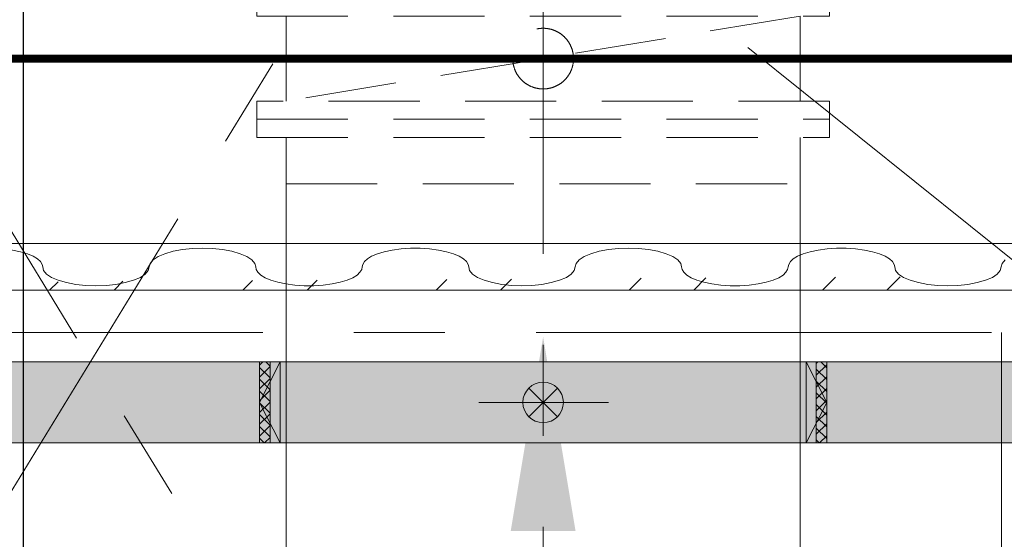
# Model space of a CAD drawing. Header units: inches. Extents: x 0 to 1545919, y 0 to 23143738.
# Tile 65 of 197: x 114689 to 119554, y 136515 to 139085. Entities that reach past the tile are written whole.
import ezdxf

# ---------------------------------------------------------------- set-up
doc = ezdxf.new("R2010")
doc.units = ezdxf.units.IN
doc.header["$LTSCALE"] = 1800
doc.header["$MEASUREMENT"] = 0
doc.linetypes.add('CENTER', pattern=[2, 1.25, -0.25, 0.25, -0.25])
doc.linetypes.add('HIDDEN', pattern=[0.375, 0.25, -0.125])
doc.layers.get('0').update_dxf_attribs({"color": 253, "lineweight": 5})
doc.layers.get('Defpoints').update_dxf_attribs({"lineweight": 18})
for name, color, linetype, lineweight in [('CEN', 8, 'CENTER', 18), ('CONCRETE', 145, 'Continuous', 18), ('CWPIPE', 200, 'CENTER', 18), ('DIM', 4, 'Continuous', 18), ('EQUIP', 8, 'HIDDEN', 9), ('HATCH-1', 252, 'Continuous', 9), ('STEEL', 231, 'Continuous', 18), ('WALL', 6, 'Continuous', 18)]:
    doc.layers.add(name, color=color, linetype=linetype, lineweight=lineweight)
doc.styles.add('ROMANS', font='romans.shx')
doc.dimstyles.new('MAIN', dxfattribs={"dimtxt": 350, "dimasz": 250, "dimexe": 20, "dimexo": 20, "dimgap": 100, "dimtad": 1, "dimdec": 0, "dimzin": 0, "dimdsep": 46, "dimtxsty": 'ROMANS', "dimcen": 0.09, "dimclrd": 256, "dimclre": 9, "dimclrt": 256, "dimadec": 0, "dimazin": 0, "dimtfac": 1, "dimtdec": 0, "dimtofl": 0, "dimtmove": 0, "dimatfit": 3, "dimfxl": 0.18, "dimtolj": 1, "dimtzin": 0, "dimarcsym": 0})
pattern_1 = [(45, (-808582.334, 329149.943), (-29.1681547, 29.1681547), []), (135, (-808582.334, 329149.943), (-29.1681547, -29.1681547), [])]

# ---------------------------------------------------------------- blocks, each defined once
blk = doc.blocks.new('*D955')
at = {"layer": 'Defpoints', "color": 0, "transparency": 16777216}
for p in [(119191.8, 145572), (114145.9, 130037), (114706.6, 130037)]:
    blk.add_point(p, dxfattribs=at)
at = {"layer": 'DIM', "color": 9, "lineweight": -2, "transparency": 16777216}
for p, q in [((119171.8, 145572), (114686.6, 145572)), ((114165.9, 130037), (114726.6, 130037))]:
    blk.add_line(p, q, dxfattribs=at)
at = {"layer": 'DIM', "lineweight": -2, "transparency": 16777216}
blk.add_line((114706.6, 145322), (114706.6, 130287), dxfattribs=at)
at = {"layer": 'DIM', "transparency": 16777216}
for points in [[(114664.9, 145322), (114748.3, 145322), (114706.6, 145572)], [(114664.9, 130287), (114748.3, 130287), (114706.6, 130037)]]:
    blk.add_solid(points, dxfattribs=at)
at = {"layer": 'DIM', "transparency": 16777216, "insert": (114431.6, 137804.5), "char_height": 350, "attachment_point": 5, "rotation": 90, "style": 'ROMANS'}
blk.add_mtext('\\A1;15535', dxfattribs=at)
blk = doc.blocks.new('BFV-2500NB')
for p, q in [((-1270, 620), (1270, 620)), ((-1270, 390), (-1270, 620)), ((1270, 390), (1270, 620)), ((1270, 210), (-1270, -210)), ((-1270, -210), (-1270, 210)), ((0, -210), (0, 210)), ((1270, -210), (1270, 210)), ((-1270, -620), (-1270, -390)), ((1270, -620), (1270, -390)), ((-1270, -620), (1270, -620))]:
    blk.add_line(p, q)
for points in [[(-1415, 300), (1415, 300), (1415, 390), (-1415, 390)], [(-1415, 210), (1415, 210), (1415, 300), (-1415, 300)], [(-1415, -300), (1415, -300), (1415, -210), (-1415, -210)]]:
    blk.add_lwpolyline(points, close=True)
blk.add_lwpolyline([(-1415, -300), (-1415, -390), (1415, -390), (1415, -300)])
blk.add_circle((0, 0), 150)
blk = doc.blocks.new('CW-PIT')
at = {"layer": 'HATCH-1'}
h = blk.add_hatch(dxfattribs=at)
h.set_pattern_fill('AR-CONC', color=256, scale=100, style=0)
h.paths.add_polyline_path([(9200, -7800), (8800, -7800), (8800, -15745), (-5900, -15745), (-5900, -11665), (-7550, -11665), (-7550, -6575), (-10125, -4000), (-14150, -4000), (-14150, -4400), (-10290.7, -4400), (-7950, -6740.7), (-7950, -12065), (-6300, -12065), (-6300, -16145), (9200, -16145)])
at = {"layer": 'CONCRETE'}
blk.add_lwpolyline([(-7550, -6575), (-7550, -11665), (-5900, -11665), (-5900, -15745), (8800, -15745), (8800, -7800), (9200, -7800), (9200, -16145), (-6300, -16145), (-6300, -12065), (-7950, -12065), (-7950, -6740.7), (-10290.7, -4400), (-14150, -4400), (-14150, -4000), (-10125, -4000), (-7550, -6575)], dxfattribs=at)
blk = doc.blocks.new('A$C63BC441C ARCH R0')
at = {"layer": 'EQUIP', "linetype": 'HIDDEN'}
h = blk.add_hatch(dxfattribs=at)
h.set_pattern_fill('ACET-2D-ANSI37', color=256, scale=330, angle=360, style=0)
h.set_pattern_definition(pattern_1)
h.paths.add_polyline_path([(-150, 1349.5), (-150, 1401), (-550, 1401), (-550, 1349.5)])
h = blk.add_hatch(dxfattribs=at)
h.set_pattern_fill('ACET-2D-ANSI37', color=256, scale=330, angle=360, style=0)
h.set_pattern_definition(pattern_1)
h.paths.add_polyline_path([(-550, -1349.5), (-550, -1401), (-150, -1401), (-150, -1349.5)])
for p, q in [((-550, -1401), (-550, 1401)), ((-550, 1401), (-200.1, 1401)), ((-350, 1401), (-550, 1300)), ((-500.1, 1401), (-150, 1401)), ((-350, 1401), (-150, 1300)), ((-150, -1401), (-150, 1401)), ((-550, 1349.5), (-150, 1349.5)), ((-550, 1349.5), (-200.1, 1349.5)), ((-550, 1300), (-150, 1300)), ((-550, 1300), (-200, 1300)), ((-550, -1300), (-150, -1300)), ((-550, -1300), (-150, -1300)), ((-350, -1401), (-550, -1300)), ((-350, -1401), (-150, -1300)), ((-550, -1349.5), (-150, -1349.5)), ((-550, -1349.5), (-150, -1349.5)), ((-550, -1401), (-150, -1401)), ((-500.2, -1401), (-170.7, -1401))]:
    blk.add_line(p, q, dxfattribs=at)

msp = doc.modelspace()

# ---------------------------------------------------------------- hatches: boundary and pattern name
h = msp.add_hatch()
h.set_pattern_fill('ANSI32', color=256, scale=1800, style=0)
edge = h.paths.add_edge_path()
edge.add_line((78593.193, 137747.047), (108740.003, 137747.047))
edge.add_line((78620.003, 137977.047), (108740.003, 137977.047))
edge.add_line((107651.5, 137747.047), (124240.003, 137747.047))
h = msp.add_hatch()
h.set_pattern_fill('ANSI32', color=256, scale=1800, style=0)
edge = h.paths.add_edge_path()
edge.add_line((107651.5, 137747.047), (147370.003, 137747.047))
edge.add_line((124240.003, 137977.047), (147370.003, 137977.047))

# ---------------------------------------------------------------- linework, layer by layer
at = {"layer": 'CEN'}
for p, q in [((110040.003, 145572.047), (119540.003, 130037.047)), ((120040.003, 137537.047), (110040.003, 145572.047)), ((110540.003, 130037.047), (120040.003, 145572.047)), ((117275.003, 143777.047), (117275.003, 130261.783)), ((110040.003, 137537.047), (120040.003, 137537.047)), ((119540.003, 137537.047), (119540.003, 130037.047))]:
    msp.add_line(p, q, dxfattribs=at)
at = {"layer": 'CWPIPE'}
for p, q in [((116005.003, 138272.047), (116005.003, 136105.657)), ((118545.003, 138272.047), (118545.003, 136105.657))]:
    msp.add_line(p, q, dxfattribs=at)
at = {"layer": 'CWPIPE', "linetype": 'HIDDEN'}
msp.add_solid([(117435.003, 136556.763), (117275.003, 137516.763), (117115.003, 136556.763)], dxfattribs=at)
at = {"layer": 'DIM', "color": 1}
for p, q in [((117204.292, 137262.758), (117345.713, 137121.336)), ((117204.292, 137121.336), (117345.713, 137262.758))]:
    msp.add_line(p, q, dxfattribs=at)
at = {"layer": 'DIM'}
msp.add_line((117597.696, 137192.047), (116957.145, 137192.047), dxfattribs=at)
at = {"layer": 'DIM', "color": 1}
msp.add_circle((117275.003, 137192.047), 100, dxfattribs=at)
at = {"layer": 'STEEL', "const_width": 40}
msp.add_lwpolyline([(109790.003, 138892.047), (120290.003, 138892.047)], dxfattribs=at)
at = {"layer": 'STEEL', "flags": 128}
msp.add_lwpolyline([(109790.003, 137747.047), (120290.003, 137747.047), (120290.003, 137977.047), (109790.003, 137977.047)], close=True, dxfattribs=at)
for points in [[(114802.473, 137861.547), (114799.873, 137874.547), (114791.673, 137887.947), (114777.073, 137901.447), (114755.673, 137914.447), (114727.573, 137926.447), (114693.273, 137936.947), (114653.473, 137945.247), (114609.573, 137951.047), (114563.073, 137954.047), (114515.673, 137954.047), (114469.173, 137951.047), (114425.173, 137945.247), (114385.473, 137936.947), (114351.073, 137926.447), (114322.973, 137914.447), (114301.673, 137901.447), (114287.073, 137887.947), (114278.773, 137874.547), (114276.273, 137861.547)], [(115854.673, 137861.547), (115854.673, 137861.647), (115854.673, 137861.647), (115854.673, 137861.647), (115854.673, 137861.647), (115854.673, 137861.647), (115854.673, 137861.647), (115854.673, 137861.647), (115849.973, 137879.147), (115835.373, 137896.547), (115811.073, 137912.847), (115777.673, 137927.247), (115736.773, 137939.047), (115690.473, 137947.647), (115641.273, 137952.847), (115591.673, 137954.447), (115541.973, 137952.847), (115492.773, 137947.647), (115446.473, 137939.047), (115405.573, 137927.247), (115372.173, 137912.847), (115347.873, 137896.547), (115333.273, 137879.147), (115328.573, 137861.647), (115328.573, 137861.647), (115328.573, 137861.647), (115328.573, 137861.647), (115328.573, 137861.647), (115328.573, 137861.647), (115328.573, 137861.647), (115328.573, 137861.547)], [(116907.173, 137861.547), (116904.573, 137874.547), (116896.373, 137887.947), (116881.773, 137901.447), (116860.373, 137914.447), (116832.273, 137926.447), (116797.973, 137936.947), (116758.173, 137945.247), (116714.273, 137951.047), (116667.773, 137954.047), (116620.373, 137954.047), (116573.873, 137951.047), (116529.873, 137945.247), (116490.173, 137936.947), (116455.773, 137926.447), (116427.673, 137914.447), (116406.373, 137901.447), (116391.773, 137887.947), (116383.473, 137874.547), (116380.973, 137861.547)], [(117959.373, 137861.547), (117959.373, 137861.647), (117959.373, 137861.647), (117959.373, 137861.647), (117959.373, 137861.647), (117959.373, 137861.647), (117959.373, 137861.647), (117959.373, 137861.647), (117954.673, 137879.147), (117940.073, 137896.547), (117915.773, 137912.847), (117882.373, 137927.247), (117841.473, 137939.047), (117795.173, 137947.647), (117745.973, 137952.847), (117696.373, 137954.447), (117646.673, 137952.847), (117597.473, 137947.647), (117551.173, 137939.047), (117510.273, 137927.247), (117476.873, 137912.847), (117452.573, 137896.547), (117437.973, 137879.147), (117433.273, 137861.647), (117433.273, 137861.647), (117433.273, 137861.647), (117433.273, 137861.647), (117433.273, 137861.647), (117433.273, 137861.647), (117433.273, 137861.647), (117433.273, 137861.547)], [(119011.873, 137861.547), (119009.273, 137874.547), (119001.073, 137887.947), (118986.473, 137901.447), (118965.073, 137914.447), (118936.973, 137926.447), (118902.673, 137936.947), (118862.873, 137945.247), (118818.973, 137951.047), (118772.473, 137954.047), (118725.073, 137954.047), (118678.573, 137951.047), (118634.573, 137945.247), (118594.873, 137936.947), (118560.473, 137926.447), (118532.373, 137914.447), (118511.073, 137901.447), (118496.473, 137887.947), (118488.173, 137874.547), (118485.673, 137861.547)], [(119557.273, 137896.547), (119542.673, 137879.147), (119537.973, 137861.647), (119537.973, 137861.647), (119537.973, 137861.647), (119537.973, 137861.647), (119537.973, 137861.647), (119537.973, 137861.647), (119537.973, 137861.647), (119537.973, 137861.547)], [(114802.473, 137861.547), (114802.473, 137861.547), (114802.473, 137861.547), (114802.473, 137861.547), (114802.473, 137861.547), (114802.473, 137861.547), (114802.473, 137861.547), (114802.473, 137861.547), (114807.173, 137844.047), (114821.773, 137826.747), (114846.173, 137810.347), (114879.573, 137795.947), (114920.373, 137784.147), (114966.673, 137775.547), (115015.873, 137770.447), (115065.573, 137768.747), (115115.173, 137770.447), (115164.373, 137775.547), (115210.673, 137784.147), (115251.573, 137795.947), (115284.973, 137810.347), (115309.373, 137826.747), (115323.873, 137844.047), (115328.573, 137861.547)], [(115854.673, 137861.547), (115857.273, 137848.647), (115865.473, 137835.247), (115880.173, 137821.747), (115901.473, 137808.747), (115929.573, 137796.747), (115963.973, 137786.247), (116003.673, 137777.947), (116047.573, 137772.147), (116094.073, 137769.147), (116141.473, 137769.147), (116188.073, 137772.147), (116231.973, 137777.947), (116271.673, 137786.247), (116306.073, 137796.747), (116334.173, 137808.747), (116355.473, 137821.747), (116370.073, 137835.247), (116378.373, 137848.647), (116380.973, 137861.547)], [(116907.173, 137861.547), (116907.173, 137861.547), (116907.173, 137861.547), (116907.173, 137861.547), (116907.173, 137861.547), (116907.173, 137861.547), (116907.173, 137861.547), (116907.173, 137861.547), (116911.873, 137844.047), (116926.473, 137826.747), (116950.873, 137810.347), (116984.273, 137795.947), (117025.073, 137784.147), (117071.373, 137775.547), (117120.573, 137770.447), (117170.273, 137768.747), (117219.873, 137770.447), (117269.073, 137775.547), (117315.373, 137784.147), (117356.273, 137795.947), (117389.673, 137810.347), (117414.073, 137826.747), (117428.573, 137844.047), (117433.273, 137861.547)], [(117959.373, 137861.547), (117961.973, 137848.647), (117970.173, 137835.247), (117984.873, 137821.747), (118006.173, 137808.747), (118034.273, 137796.747), (118068.673, 137786.247), (118108.373, 137777.947), (118152.273, 137772.147), (118198.773, 137769.147), (118246.173, 137769.147), (118292.773, 137772.147), (118336.673, 137777.947), (118376.373, 137786.247), (118410.773, 137796.747), (118438.873, 137808.747), (118460.173, 137821.747), (118474.773, 137835.247), (118483.073, 137848.647), (118485.673, 137861.547)], [(119011.873, 137861.547), (119011.873, 137861.547), (119011.873, 137861.547), (119011.873, 137861.547), (119011.873, 137861.547), (119011.873, 137861.547), (119011.873, 137861.547), (119011.873, 137861.547), (119016.573, 137844.047), (119031.173, 137826.747), (119055.573, 137810.347), (119088.973, 137795.947), (119129.773, 137784.147), (119176.073, 137775.547), (119225.273, 137770.447), (119274.973, 137768.747), (119324.573, 137770.447), (119373.773, 137775.547), (119420.073, 137784.147), (119460.973, 137795.947), (119494.373, 137810.347), (119518.773, 137826.747), (119533.273, 137844.047), (119537.973, 137861.547)]]:
    msp.add_lwpolyline(points, dxfattribs=at)
at = {"layer": 'WALL'}
msp.add_line((107651.5, 137747.047), (124240.003, 137747.047), dxfattribs=at)

# ---------------------------------------------------------------- block references
at = {"linetype": 'HIDDEN'}
msp.add_blockref('CW-PIT', (115040.003, 153137.047), dxfattribs=at)
at = {"rotation": 90}
msp.add_blockref('A$C63BC441C ARCH R0', (117275.003, 137542.047), dxfattribs=at)
at = {"layer": 'EQUIP'}
msp.add_blockref('BFV-2500NB', (117275.003, 138892.047), dxfattribs=at)

# ---------------------------------------------------------------- dimensions: what is measured, and where the dimension line sits
at = {"layer": 'DIM'}
dim = msp.add_linear_dim(base=(114706.594, 130037.047), p1=(119191.803, 145572.047), p2=(114145.942, 130037.047), angle=90, dimstyle='MAIN', override={"dimtmove": 0}, dxfattribs=at)
dim.commit()
dim.dimension.update_dxf_attribs({"geometry": '*D955', "text_midpoint": (114431.594, 137804.547)})

doc.saveas('drawing.dxf')
